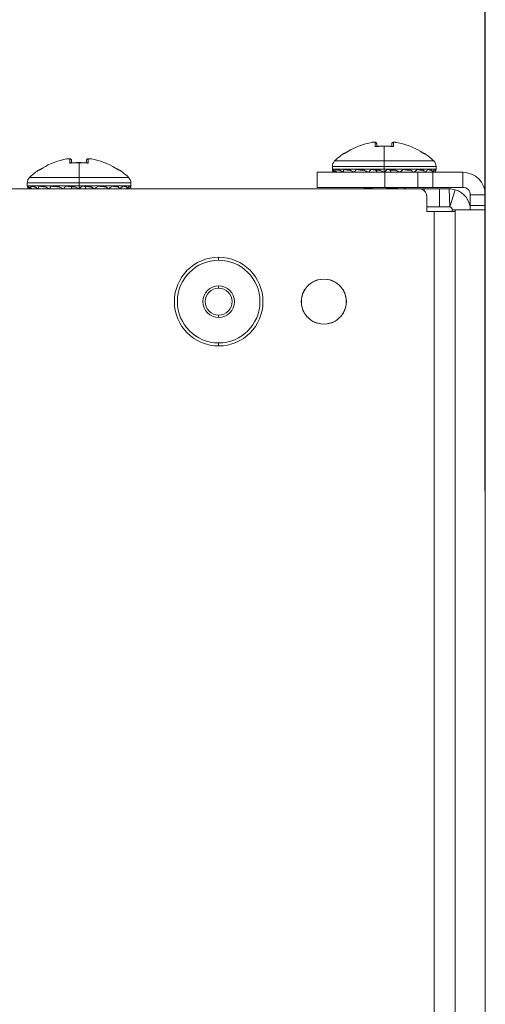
# Model space of a CAD drawing. Header units: millimetres. Extents: x 39 to 1680, y 50 to 804.
# Tile 39 of 68: x 767 to 798, y 443 to 509. Entities that reach past the tile are written whole.
import ezdxf

# ---------------------------------------------------------------- set-up
doc = ezdxf.new("R2010")
doc.units = ezdxf.units.MM
doc.header["$MEASUREMENT"] = 0
doc.layers.get('0').update_dxf_attribs({"lineweight": 25})
doc.styles.get("Standard").update_dxf_attribs({"font": 'isocpeui.ttf'})
doc.dimstyles.new('ISO-25$0', dxfattribs={"dimtxt": 20, "dimasz": 20, "dimexe": 1.25, "dimexo": 0.625, "dimtad": 1, "dimtxsty": 'Standard', "dimcen": 2.5, "dimadec": 0, "dimazin": 0, "dimtfac": 1, "dimtmove": 0, "dimatfit": 3, "dimfxl": 1, "dimarcsym": 0})

# ---------------------------------------------------------------- blocks, each defined once
blk = doc.blocks.new('*D8')
at = {"color": 0, "lineweight": -2, "transparency": 16777216}
for p, q in [((712.157, 477.581), (712.157, 549.935)), ((797.657, 477.581), (797.657, 549.935)), ((732.157, 548.685), (777.657, 548.685))]:
    blk.add_line(p, q, dxfattribs=at)
at = {"color": 0, "transparency": 16777216}
for points in [[(732.157, 552.018), (732.157, 545.351), (712.157, 548.685)], [(777.657, 552.018), (777.657, 545.351), (797.657, 548.685)]]:
    blk.add_solid(points, dxfattribs=at)
at = {"layer": 'Defpoints', "color": 0, "transparency": 16777216}
for p in [(797.657, 548.685), (712.157, 476.956), (797.657, 476.956)]:
    blk.add_point(p, dxfattribs=at)
at = {"color": 0, "transparency": 16777216, "insert": (754.907, 561.31), "char_height": 20, "attachment_point": 5}
blk.add_mtext('85,5', dxfattribs=at)

msp = doc.modelspace()

# ---------------------------------------------------------------- linework, layer by layer
at = {"color": 0, "linetype": 'Continuous', "lineweight": 0, "extrusion": (1, -4.93038e-32, -2.22045e-16)}
for p, q in [((790.314, 500.498), (790.314, 500.777)), ((790.427, 500.515), (790.427, 500.679)), ((790.927, 500.526), (790.927, 499.543)), ((791.427, 500.679), (791.427, 500.515)), ((791.54, 500.777), (791.54, 500.498)), ((791.744, 500.777), (791.744, 500.777)), ((788.497, 500.168), (788.497, 500.169)), ((768.186, 499.068), (768.186, 499.069)), ((770.003, 499.398), (770.003, 499.677)), ((770.116, 499.415), (770.116, 499.579)), ((770.616, 499.426), (770.616, 498.443)), ((771.116, 499.579), (771.116, 499.415)), ((771.229, 499.677), (771.229, 499.398)), ((771.434, 499.677), (771.434, 499.677)), ((790.927, 499.185), (787.477, 499.185)), ((787.477, 499.185), (787.477, 498.989)), ((790.927, 499.543), (787.627, 499.543)), ((794.227, 499.543), (790.927, 499.543)), ((790.927, 499.185), (790.927, 499.543)), ((794.377, 499.185), (790.927, 499.185)), ((790.927, 498.989), (790.927, 499.185)), ((794.377, 499.185), (794.377, 498.989)), ((770.616, 498.443), (767.317, 498.443)), ((773.916, 498.443), (770.616, 498.443)), ((770.616, 498.085), (770.616, 498.443)), ((790.957, 498.789), (786.457, 498.789)), ((786.457, 497.789), (786.457, 498.789)), ((790.927, 498.989), (787.477, 498.989)), ((790.927, 498.789), (790.927, 498.989)), ((794.377, 498.989), (790.927, 498.989)), ((790.957, 498.789), (793.157, 498.789)), ((790.957, 497.789), (790.957, 498.789)), ((793.157, 498.789), (794.157, 498.789)), ((793.157, 498.789), (793.157, 497.789)), ((796.157, 498.789), (794.157, 498.789)), ((794.157, 497.789), (794.157, 498.789)), ((794.353, 498.922), (794.262, 498.967)), ((796.157, 497.789), (796.157, 498.789)), ((770.616, 498.085), (767.166, 498.085)), ((767.166, 498.085), (767.166, 497.889)), ((770.616, 497.889), (767.166, 497.889)), ((774.066, 498.085), (770.616, 498.085)), ((770.616, 497.889), (770.616, 498.085)), ((770.616, 497.689), (770.616, 497.889)), ((774.066, 497.889), (770.616, 497.889)), ((774.042, 497.822), (773.952, 497.867)), ((774.066, 498.085), (774.066, 497.889)), ((786.457, 497.789), (790.957, 497.789)), ((793.157, 497.789), (790.957, 497.789)), ((794.157, 497.789), (793.157, 497.789)), ((794.157, 497.789), (796.157, 497.789)), ((725.957, 497.689), (793.257, 497.689)), ((789.697, 497.689), (789.697, 497.695)), ((793.596, 497.689), (793.258, 497.689)), ((793.596, 497.689), (794.596, 497.689)), ((793.596, 497.689), (793.596, 497.556)), ((793.757, 497.189), (793.757, 496.189)), ((795.257, 497.689), (794.596, 497.689)), ((794.596, 497.689), (794.596, 496.489)), ((795.257, 497.689), (795.3, 496.487)), ((795.657, 497.63), (795.299, 496.486)), ((796.657, 496.589), (796.657, 497.289)), ((797.657, 497.289), (796.657, 497.289)), ((797.657, 496.589), (797.657, 497.289)), ((794.596, 496.489), (793.757, 496.489)), ((795.298, 496.489), (794.596, 496.489)), ((796.657, 496.589), (797.657, 496.589)), ((796.657, 496.289), (796.657, 496.589)), ((797.657, 496.589), (797.657, 496.289)), ((794.257, 496.189), (793.757, 496.189)), ((795.657, 496.189), (794.257, 496.189)), ((794.257, 84.177), (794.257, 496.189)), ((795.457, 496.289), (795.457, 496.189)), ((795.657, 496.289), (795.457, 496.289)), ((795.657, 496.289), (795.657, 95.689)), ((795.657, 496.289), (797.657, 496.289)), ((797.657, 496.289), (797.657, 95.689)), ((779.907, 493.139), (779.907, 492.939)), ((779.907, 491.089), (779.907, 491.239)), ((779.907, 489.289), (779.907, 489.139)), ((779.907, 487.239), (779.907, 487.439))]:
    msp.add_line(p, q, dxfattribs=at)
at = {"color": 0, "linetype": 'Continuous', "lineweight": 0, "extrusion": (-2.22045e-16, 1.09476e-47, -1)}
for centre, radius, start, end in [((-790.927, 496.171), 4.678, 58.70303, 79.93674), ((-790.927, 496.171), 4.678, 58.70303, 79.93674), ((-790.927, 496.171), 4.678, 100.06326, 121.29698), ((-790.927, 496.171), 4.678, 100.06326, 121.29698), ((-790.927, 496.171), 4.717, 45.61578, 54.37733), ((-793.616, 499.924), 0.1, 107.24637, 125.62301), ((-790.927, 496.171), 4.717, 125.62267, 134.38422), ((-770.616, 495.071), 4.678, 58.70303, 79.93674), ((-770.616, 495.071), 4.678, 58.70303, 79.93674), ((-770.616, 495.071), 4.678, 100.06326, 121.29698), ((-770.616, 495.071), 4.678, 100.06326, 121.29698), ((-787.977, 499.185), 0.5, 0, 45.61579), ((-793.877, 499.185), 0.5, 134.38421, 180), ((-767.666, 498.085), 0.5, 0, 45.61579), ((-770.616, 495.071), 4.717, 45.61578, 54.37733), ((-773.306, 498.824), 0.1, 107.24637, 125.62301), ((-770.616, 495.071), 4.717, 125.62267, 134.38422), ((-773.566, 498.085), 0.5, 134.38421, 180), ((-787.677, 498.989), 0.2, 270, 0), ((-794.177, 498.989), 0.2, 180, 270), ((-796.157, 497.289), 1.5, 90, 180), ((-767.366, 497.889), 0.2, 270, 0), ((-773.866, 497.889), 0.2, 180, 270), ((-796.157, 497.289), 0.5, 90, 180), ((-795.257, 496.289), 1.4, 106.60155, 180), ((-795.257, 496.289), 0.2, 101.74121, 180), ((-779.907, 490.189), 2.95, 270, 90), ((-779.907, 490.189), 2.95, 90, 270), ((-779.907, 490.189), 2.75, 90, 270), ((-779.907, 490.189), 1.05, 90, 270), ((-779.907, 490.189), 0.9, 90, 270)]:
    msp.add_arc(centre, radius, start, end, dxfattribs=at)
at = {"color": 0, "linetype": 'Continuous', "lineweight": 0}
for centre, radius, start, end in [((788.237, 499.924), 0.1, 107.24334, 125.62301), ((767.927, 498.824), 0.1, 107.24334, 125.62301), ((793.257, 497.189), 0.5, 360, 90), ((795.257, 496.289), 1.4, 73.39845, 90), ((779.907, 490.189), 2.75, 90, 270), ((779.907, 490.189), 1.05, 90, 270), ((779.907, 490.189), 0.9, 90, 270)]:
    msp.add_arc(centre, radius, start, end, dxfattribs=at)
for centre, major_axis, ratio, start_param, end_param in [((790.127, 500.679), (-0.0175, 0.0985), 0.000004, 0.000002, 0.130262), ((790.327, 500.679), (0.1, 0), 0.984615, 0, 1.701105), ((790.927, 500.433), (0, 0.1), 0, -0.394834, -0.000034), ((789.604, 500.453), (1.425, 0.447), 0.000134, -3.141526, -2.839193), ((788.301, 499.944), (-0.03, 0.0954), 0.953844, 0.012565, 0.317583), ((788.548, 500.083), (-0.0515, 0.0847), 0, -0.000007, 0.000377), ((792.274, 500.445), (1.401, -0.439), 0.000136, -0.305062, -0.000058), ((768.238, 498.983), (-0.0515, 0.0847), 0, 0.000073, 0.000457), ((769.816, 499.579), (-0.0175, 0.0985), 0.000004, 0.000003, 0.130262), ((770.016, 499.579), (0.1, 0), 0.984615, 0, 1.701105), ((770.616, 499.333), (0, 0.1), 0, -0.394834, -0.000034), ((769.294, 499.353), (1.425, 0.447), 0.000134, -3.141526, -2.839193), ((767.99, 498.844), (-0.03, 0.0954), 0.953844, 0.012565, 0.317583), ((771.963, 499.345), (1.401, -0.439), 0.000136, -0.305062, -0.000058), ((788.471, 499.331), (0.991, 0.356), 0.21378, -3.102156, -2.763229), ((789.45, 499.331), (-1.595, -0.15), 0.242082, 0.702907, 1.041801), ((791.031, 499.355), (-1.916, -0.025), 0.228048, 1.030427, 1.359556), ((791.816, 499.355), (-1.829, 0.044), 0.238192, 1.188401, 1.517488), ((792.51, 499.331), (-1.562, 0.124), 0.252878, 1.376354, 1.715348), ((793.071, 499.332), (1.261, -0.226), 0.275458, -1.490779, -1.15217), ((793.423, 499.331), (0.958, -0.352), 0.227542, -1.052888, -0.713927), ((768.161, 498.231), (0.991, 0.356), 0.21378, -3.102156, -2.763229), ((769.14, 498.231), (-1.595, -0.15), 0.242082, 0.702907, 1.041801), ((770.72, 498.255), (-1.916, -0.025), 0.228048, 1.030427, 1.359556), ((771.505, 498.255), (-1.829, 0.044), 0.238192, 1.188401, 1.517488), ((772.2, 498.231), (-1.562, 0.124), 0.252878, 1.376354, 1.715348), ((772.761, 498.232), (1.261, -0.226), 0.275458, -1.490779, -1.15217), ((773.113, 498.231), (0.958, -0.352), 0.227542, -1.052888, -0.713927)]:
    msp.add_ellipse(centre, major_axis=major_axis, ratio=ratio, start_param=start_param, end_param=end_param, dxfattribs=at)
at = {"color": 0, "linetype": 'Continuous', "lineweight": 0, "extrusion": (-2.22045e-16, -7.52316e-36, -1)}
for centre in [(791.527, 500.679), (771.216, 499.579)]:
    msp.add_ellipse(centre, major_axis=(-0.1, 0), ratio=0.984616, start_param=-0.000019, end_param=1.701045, dxfattribs=at)
at = {"color": 0, "linetype": 'Continuous', "lineweight": 0, "extrusion": (-2.22045e-16, 3.69779e-32, -1)}
msp.add_ellipse((793.305, 500.083), major_axis=(0.0519, 0.0854), ratio=0.000014, start_param=-0.000002, end_param=0.130291, dxfattribs=at)
at = {"color": 0, "linetype": 'Continuous', "lineweight": 0, "extrusion": (-2.22045e-16, 1.2326e-32, -1)}
msp.add_ellipse((793.553, 499.944), major_axis=(0.03, 0.0954), ratio=0.953834, start_param=0.01252, end_param=0.317547, dxfattribs=at)
at = {"color": 0, "linetype": 'Continuous', "lineweight": 0, "extrusion": (-2.22045e-16, 6.16298e-32, -1)}
msp.add_ellipse((772.995, 498.983), major_axis=(0.0519, 0.0854), ratio=0.000014, start_param=-0.000002, end_param=0.130291, dxfattribs=at)
at = {"color": 0, "linetype": 'Continuous', "lineweight": 0, "extrusion": (-2.22045e-16, -2.46519e-32, -1)}
msp.add_ellipse((773.242, 498.844), major_axis=(0.03, 0.0954), ratio=0.953834, start_param=0.01252, end_param=0.317547, dxfattribs=at)
at = {"color": 0, "linetype": 'Continuous', "lineweight": 0}
for points, knots in [([(790.109, 500.777), (790.135, 500.782), (790.161, 500.786), (790.209, 500.791), (790.232, 500.793), (790.275, 500.794), (790.294, 500.794), (790.326, 500.789), (790.338, 500.787), (790.362, 500.778), (790.373, 500.773), (790.393, 500.758), (790.403, 500.748), (790.416, 500.726), (790.421, 500.715), (790.426, 500.696), (790.427, 500.689), (790.427, 500.682)], [0, 0, 0, 0, 0.0776382, 0.0776382, 0.1534331, 0.1534331, 0.2340703, 0.2340703, 0.2887846, 0.2887846, 0.3320509, 0.3320509, 0.3754762, 0.3754762, 0.4132633, 0.4132633, 0.4355552, 0.4355552, 0.4355552, 0.4355552]), ([(790.109, 500.777), (790.121, 500.779), (790.133, 500.781), (790.144, 500.782), (790.148, 500.783), (790.152, 500.783), (790.155, 500.784), (790.168, 500.786), (790.18, 500.787), (790.192, 500.788), (790.194, 500.788), (790.196, 500.789), (790.198, 500.789), (790.212, 500.79), (790.225, 500.791), (790.237, 500.791), (790.249, 500.792), (790.26, 500.792), (790.269, 500.791), (790.279, 500.791), (790.287, 500.79), (790.293, 500.789), (790.294, 500.789), (790.295, 500.788), (790.296, 500.788), (790.301, 500.787), (790.306, 500.786), (790.309, 500.784), (790.309, 500.783), (790.31, 500.783), (790.311, 500.782), (790.313, 500.781), (790.314, 500.779), (790.314, 500.777)], [0, 0, 0, 0, 0.107964, 0.107964, 0.107964, 0.142857, 0.142857, 0.142857, 0.264199, 0.264199, 0.264199, 0.285714, 0.285714, 0.285714, 0.428571, 0.428571, 0.428571, 0.571429, 0.571429, 0.571429, 0.714286, 0.714286, 0.714286, 0.731681, 0.731681, 0.731681, 0.857143, 0.857143, 0.857143, 0.887864, 0.887864, 0.887864, 1, 1, 1, 1]), ([(790.927, 500.526), (790.883, 500.526), (790.838, 500.525), (790.791, 500.524), (790.744, 500.523), (790.695, 500.522), (790.644, 500.52), (790.593, 500.518), (790.541, 500.515), (790.486, 500.511), (790.431, 500.508), (790.373, 500.503), (790.314, 500.498)], [0, 0, 0, 0, 0.25, 0.25, 0.25, 0.5, 0.5, 0.5, 0.75, 0.75, 0.75, 0.9999999, 0.9999999, 0.9999999, 0.9999999]), ([(790.352, 500.509), (790.349, 500.509), (790.346, 500.508), (790.334, 500.506), (790.324, 500.503), (790.314, 500.498), (790.314, 500.498), (790.314, 500.498)], [-0.005095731, -0.005095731, -0.005095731, -0.005095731, -0.003870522, -0.003870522, 0, 0, 0.000094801, 0.000094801, 0.000094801, 0.000094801]), ([(791.54, 500.498), (791.49, 500.502), (791.442, 500.506), (791.396, 500.509), (791.35, 500.513), (791.306, 500.515), (791.263, 500.517), (791.221, 500.519), (791.18, 500.521), (791.141, 500.522), (791.102, 500.524), (791.065, 500.524), (791.029, 500.525), (790.993, 500.525), (790.959, 500.526), (790.927, 500.526)], [0.0000001, 0.0000001, 0.0000001, 0.0000001, 0.2, 0.2, 0.2, 0.4, 0.4, 0.4, 0.6, 0.6, 0.6, 0.8, 0.8, 0.8, 1, 1, 1, 1]), ([(791.427, 500.682), (791.427, 500.693), (791.429, 500.704), (791.437, 500.726), (791.443, 500.736), (791.457, 500.754), (791.466, 500.762), (791.484, 500.774), (791.494, 500.779), (791.513, 500.786), (791.524, 500.789), (791.553, 500.793), (791.572, 500.794), (791.609, 500.793), (791.625, 500.792), (791.668, 500.789), (791.696, 500.785), (791.731, 500.78), (791.737, 500.779), (791.744, 500.777)], [0.0033762, 0.0033762, 0.0033762, 0.0033762, 0.0381058, 0.0381058, 0.0752468, 0.0752468, 0.1127537, 0.1127537, 0.1508976, 0.1508976, 0.1950953, 0.1950953, 0.2772318, 0.2772318, 0.3329925, 0.3329925, 0.4181405, 0.4181405, 0.4389653, 0.4389653, 0.4389653, 0.4389653]), ([(791.501, 500.509), (791.504, 500.509), (791.507, 500.508), (791.52, 500.506), (791.53, 500.503), (791.539, 500.498), (791.54, 500.498), (791.54, 500.498)], [0.010740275, 0.010740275, 0.010740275, 0.010740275, 0.011973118, 0.011973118, 0.015864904, 0.015864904, 0.015961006, 0.015961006, 0.015961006, 0.015961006]), ([(791.54, 500.777), (791.54, 500.779), (791.541, 500.781), (791.543, 500.782), (791.543, 500.783), (791.544, 500.783), (791.545, 500.784), (791.548, 500.786), (791.552, 500.787), (791.557, 500.788), (791.558, 500.788), (791.559, 500.789), (791.56, 500.789), (791.567, 500.79), (791.575, 500.791), (791.584, 500.791), (791.594, 500.792), (791.605, 500.792), (791.617, 500.791), (791.629, 500.791), (791.641, 500.79), (791.655, 500.789), (791.657, 500.789), (791.659, 500.788), (791.66, 500.788), (791.672, 500.787), (791.685, 500.786), (791.698, 500.784), (791.701, 500.783), (791.705, 500.783), (791.708, 500.782), (791.72, 500.781), (791.732, 500.779), (791.744, 500.777)], [0, 0, 0, 0, 0.107964, 0.107964, 0.107964, 0.142857, 0.142857, 0.142857, 0.264199, 0.264199, 0.264199, 0.285714, 0.285714, 0.285714, 0.428571, 0.428571, 0.428571, 0.571429, 0.571429, 0.571429, 0.714286, 0.714286, 0.714286, 0.731681, 0.731681, 0.731681, 0.857143, 0.857143, 0.857143, 0.887864, 0.887864, 0.887864, 1, 1, 1, 1]), ([(788.208, 500.02), (788.208, 500.02), (788.208, 500.02), (788.208, 500.02), (788.208, 500.02), (788.209, 500.02), (788.21, 500.021), (788.218, 500.023), (788.229, 500.027), (788.253, 500.034), (788.261, 500.037), (788.27, 500.039)], [0.0108369, 0.0108369, 0.0108369, 0.0108369, 0.016784, 0.016784, 0.0419144, 0.0419144, 0.1173275, 0.1173275, 0.3441888, 0.3441888, 0.4387778, 0.4387778, 0.4387778, 0.4387778]), ([(788.208, 500.02), (788.208, 500.02), (788.208, 500.02), (788.208, 500.02), (788.208, 500.02), (788.208, 500.02), (788.209, 500.02), (788.213, 500.022), (788.22, 500.024), (788.24, 500.03), (788.253, 500.034), (788.27, 500.039)], [0.0108382, 0.0108382, 0.0108382, 0.0108382, 0.0138203, 0.0138203, 0.0329572, 0.0329572, 0.0903773, 0.0903773, 0.262909, 0.262909, 0.43897, 0.43897, 0.43897, 0.43897]), ([(788.244, 500.026), (788.247, 500.027), (788.257, 500.031), (788.279, 500.042), (788.309, 500.058), (788.346, 500.078), (788.389, 500.103), (788.439, 500.133), (788.477, 500.156), (788.497, 500.168)], [0.0000038, 0.0000038, 0.0000038, 0.0000038, 0.1428571, 0.2857143, 0.4285714, 0.5714286, 0.7142857, 0.8571429, 1, 1, 1, 1]), ([(788.269, 500.039), (788.269, 500.039), (788.269, 500.039), (788.269, 500.039), (788.27, 500.039), (788.272, 500.04), (788.274, 500.041), (788.28, 500.044), (788.285, 500.047), (788.298, 500.053), (788.307, 500.058), (788.33, 500.071), (788.346, 500.08), (788.383, 500.101), (788.407, 500.115), (788.452, 500.142), (788.474, 500.155), (788.497, 500.169)], [0.0111255, 0.0111255, 0.0111255, 0.0111255, 0.0114918, 0.0114918, 0.0246222, 0.0246222, 0.0440374, 0.0440374, 0.0735287, 0.0735287, 0.1157533, 0.1157533, 0.1778263, 0.1778263, 0.2611448, 0.2611448, 0.3393053, 0.3393053, 0.3393053, 0.3393053]), ([(793.357, 500.169), (793.392, 500.147), (793.427, 500.126), (793.476, 500.098), (793.491, 500.089), (793.518, 500.074), (793.53, 500.067), (793.549, 500.056), (793.558, 500.052), (793.57, 500.046), (793.575, 500.044), (793.58, 500.041), (793.582, 500.04), (793.584, 500.04), (793.584, 500.039), (793.584, 500.039)], [0.0000015, 0.0000015, 0.0000015, 0.0000015, 0.1222121, 0.1222121, 0.1797181, 0.1797181, 0.2287047, 0.2287047, 0.2682304, 0.2682304, 0.2982993, 0.2982993, 0.3177345, 0.3177345, 0.3215831, 0.3215831, 0.3215831, 0.3215831]), ([(793.357, 500.169), (793.392, 500.147), (793.427, 500.126), (793.476, 500.098), (793.491, 500.089), (793.518, 500.074), (793.53, 500.067), (793.549, 500.056), (793.558, 500.052), (793.57, 500.046), (793.575, 500.044), (793.58, 500.041), (793.582, 500.04), (793.584, 500.039), (793.584, 500.039), (793.584, 500.039)], [0, 0, 0, 0, 0.1222087, 0.1222087, 0.1797147, 0.1797147, 0.2287016, 0.2287016, 0.2682287, 0.2682287, 0.2982993, 0.2982993, 0.3177351, 0.3177351, 0.3279552, 0.3279552, 0.3279552, 0.3279552]), ([(793.357, 500.168), (793.377, 500.156), (793.414, 500.133), (793.465, 500.103), (793.508, 500.078), (793.545, 500.058), (793.574, 500.042), (793.597, 500.031), (793.606, 500.027), (793.61, 500.026)], [0.0000001, 0.0000001, 0.0000001, 0.0000001, 0.1428571, 0.2857143, 0.4285714, 0.5714286, 0.7142857, 0.8571429, 1, 1, 1, 1]), ([(793.584, 500.039), (793.605, 500.033), (793.621, 500.028), (793.637, 500.023), (793.641, 500.022), (793.645, 500.02), (793.646, 500.02), (793.646, 500.02), (793.646, 500.02), (793.646, 500.02)], [0.0037289, 0.0037289, 0.0037289, 0.0037289, 0.2288061, 0.2288061, 0.3433052, 0.3433052, 0.4291505, 0.4291505, 0.4318025, 0.4318025, 0.4318025, 0.4318025]), ([(793.584, 500.039), (793.605, 500.033), (793.621, 500.028), (793.637, 500.023), (793.641, 500.022), (793.645, 500.02), (793.646, 500.02), (793.646, 500.02), (793.646, 500.02), (793.646, 500.02)], [0.0037229, 0.0037229, 0.0037229, 0.0037229, 0.2289671, 0.2289671, 0.3434467, 0.3434467, 0.4292774, 0.4292774, 0.4316435, 0.4316435, 0.4316435, 0.4316435]), ([(767.933, 498.926), (767.937, 498.927), (767.947, 498.931), (767.969, 498.942), (767.999, 498.958), (768.035, 498.978), (768.079, 499.003), (768.129, 499.033), (768.167, 499.056), (768.186, 499.068)], [0.0000038, 0.0000038, 0.0000038, 0.0000038, 0.1428571, 0.2857143, 0.4285714, 0.5714286, 0.7142857, 0.8571429, 1, 1, 1, 1]), ([(767.959, 498.939), (767.959, 498.939), (767.959, 498.939), (767.959, 498.939), (767.959, 498.939), (767.962, 498.94), (767.964, 498.941), (767.97, 498.944), (767.975, 498.947), (767.988, 498.953), (767.996, 498.958), (768.02, 498.971), (768.035, 498.98), (768.073, 499.001), (768.096, 499.015), (768.141, 499.042), (768.164, 499.055), (768.186, 499.069)], [0.0111255, 0.0111255, 0.0111255, 0.0111255, 0.0114918, 0.0114918, 0.0246222, 0.0246222, 0.0440374, 0.0440374, 0.0735287, 0.0735287, 0.1157533, 0.1157533, 0.1778263, 0.1778263, 0.2611448, 0.2611448, 0.3393053, 0.3393053, 0.3393053, 0.3393053]), ([(769.799, 499.677), (769.824, 499.682), (769.85, 499.686), (769.898, 499.691), (769.921, 499.693), (769.964, 499.694), (769.984, 499.694), (770.015, 499.689), (770.028, 499.687), (770.051, 499.678), (770.062, 499.673), (770.083, 499.658), (770.092, 499.648), (770.106, 499.626), (770.111, 499.615), (770.115, 499.596), (770.116, 499.589), (770.116, 499.582)], [0, 0, 0, 0, 0.0776382, 0.0776382, 0.1534331, 0.1534331, 0.2340703, 0.2340703, 0.2887846, 0.2887846, 0.3320509, 0.3320509, 0.3754762, 0.3754762, 0.4132633, 0.4132633, 0.4355552, 0.4355552, 0.4355552, 0.4355552]), ([(769.799, 499.677), (769.811, 499.679), (769.823, 499.681), (769.834, 499.682), (769.838, 499.683), (769.841, 499.683), (769.845, 499.684), (769.857, 499.686), (769.87, 499.687), (769.882, 499.688), (769.884, 499.688), (769.886, 499.689), (769.888, 499.689), (769.902, 499.69), (769.914, 499.691), (769.926, 499.691), (769.938, 499.692), (769.949, 499.692), (769.959, 499.691), (769.968, 499.691), (769.976, 499.69), (769.983, 499.689), (769.984, 499.689), (769.985, 499.688), (769.985, 499.688), (769.991, 499.687), (769.995, 499.686), (769.998, 499.684), (769.999, 499.683), (769.999, 499.683), (770, 499.682), (770.002, 499.681), (770.003, 499.679), (770.003, 499.677)], [0, 0, 0, 0, 0.107964, 0.107964, 0.107964, 0.142857, 0.142857, 0.142857, 0.264199, 0.264199, 0.264199, 0.285714, 0.285714, 0.285714, 0.428571, 0.428571, 0.428571, 0.571429, 0.571429, 0.571429, 0.714286, 0.714286, 0.714286, 0.731681, 0.731681, 0.731681, 0.857143, 0.857143, 0.857143, 0.887864, 0.887864, 0.887864, 1, 1, 1, 1]), ([(770.616, 499.426), (770.573, 499.426), (770.527, 499.425), (770.48, 499.424), (770.433, 499.423), (770.385, 499.422), (770.334, 499.42), (770.283, 499.418), (770.23, 499.415), (770.175, 499.411), (770.12, 499.408), (770.063, 499.403), (770.003, 499.398)], [0, 0, 0, 0, 0.25, 0.25, 0.25, 0.5, 0.5, 0.5, 0.75, 0.75, 0.75, 0.9999999, 0.9999999, 0.9999999, 0.9999999]), ([(770.042, 499.409), (770.039, 499.409), (770.036, 499.408), (770.023, 499.406), (770.013, 499.403), (770.004, 499.398), (770.004, 499.398), (770.003, 499.398)], [-0.005095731, -0.005095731, -0.005095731, -0.005095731, -0.003870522, -0.003870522, 0, 0, 0.000094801, 0.000094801, 0.000094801, 0.000094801]), ([(771.229, 499.398), (771.179, 499.402), (771.132, 499.406), (771.086, 499.409), (771.04, 499.413), (770.995, 499.415), (770.953, 499.417), (770.91, 499.419), (770.87, 499.421), (770.831, 499.422), (770.792, 499.424), (770.754, 499.424), (770.719, 499.425), (770.683, 499.425), (770.649, 499.426), (770.616, 499.426)], [0.0000001, 0.0000001, 0.0000001, 0.0000001, 0.2, 0.2, 0.2, 0.4, 0.4, 0.4, 0.6, 0.6, 0.6, 0.8, 0.8, 0.8, 1, 1, 1, 1]), ([(771.116, 499.582), (771.117, 499.593), (771.119, 499.604), (771.126, 499.626), (771.132, 499.636), (771.147, 499.654), (771.155, 499.662), (771.174, 499.674), (771.183, 499.679), (771.203, 499.686), (771.213, 499.689), (771.242, 499.693), (771.262, 499.694), (771.299, 499.693), (771.315, 499.692), (771.357, 499.689), (771.385, 499.685), (771.42, 499.68), (771.427, 499.679), (771.434, 499.677)], [0.0033762, 0.0033762, 0.0033762, 0.0033762, 0.0381058, 0.0381058, 0.0752468, 0.0752468, 0.1127537, 0.1127537, 0.1508976, 0.1508976, 0.1950953, 0.1950953, 0.2772318, 0.2772318, 0.3329925, 0.3329925, 0.4181405, 0.4181405, 0.4389653, 0.4389653, 0.4389653, 0.4389653]), ([(771.191, 499.409), (771.194, 499.409), (771.197, 499.408), (771.209, 499.406), (771.219, 499.403), (771.229, 499.398), (771.229, 499.398), (771.229, 499.398)], [0.010740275, 0.010740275, 0.010740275, 0.010740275, 0.011973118, 0.011973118, 0.015864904, 0.015864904, 0.015961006, 0.015961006, 0.015961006, 0.015961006]), ([(771.229, 499.677), (771.229, 499.679), (771.23, 499.681), (771.232, 499.682), (771.233, 499.683), (771.234, 499.683), (771.235, 499.684), (771.237, 499.686), (771.242, 499.687), (771.247, 499.688), (771.248, 499.688), (771.249, 499.689), (771.25, 499.689), (771.256, 499.69), (771.264, 499.691), (771.274, 499.691), (771.283, 499.692), (771.294, 499.692), (771.306, 499.691), (771.318, 499.691), (771.331, 499.69), (771.345, 499.689), (771.346, 499.689), (771.348, 499.688), (771.35, 499.688), (771.362, 499.687), (771.375, 499.686), (771.388, 499.684), (771.391, 499.683), (771.394, 499.683), (771.397, 499.682), (771.409, 499.681), (771.421, 499.679), (771.434, 499.677)], [0, 0, 0, 0, 0.107964, 0.107964, 0.107964, 0.142857, 0.142857, 0.142857, 0.264199, 0.264199, 0.264199, 0.285714, 0.285714, 0.285714, 0.428571, 0.428571, 0.428571, 0.571429, 0.571429, 0.571429, 0.714286, 0.714286, 0.714286, 0.731681, 0.731681, 0.731681, 0.857143, 0.857143, 0.857143, 0.887864, 0.887864, 0.887864, 1, 1, 1, 1]), ([(773.046, 499.068), (773.066, 499.056), (773.104, 499.033), (773.154, 499.003), (773.197, 498.978), (773.234, 498.958), (773.264, 498.942), (773.286, 498.931), (773.296, 498.927), (773.299, 498.926)], [0.0000001, 0.0000001, 0.0000001, 0.0000001, 0.1428571, 0.2857143, 0.4285714, 0.5714286, 0.7142857, 0.8571429, 1, 1, 1, 1]), ([(773.047, 499.069), (773.081, 499.047), (773.117, 499.026), (773.166, 498.998), (773.181, 498.989), (773.208, 498.974), (773.22, 498.967), (773.239, 498.956), (773.247, 498.952), (773.259, 498.946), (773.264, 498.944), (773.27, 498.941), (773.272, 498.94), (773.273, 498.94), (773.273, 498.939), (773.273, 498.939)], [0.0000015, 0.0000015, 0.0000015, 0.0000015, 0.1222121, 0.1222121, 0.1797181, 0.1797181, 0.2287047, 0.2287047, 0.2682304, 0.2682304, 0.2982993, 0.2982993, 0.3177345, 0.3177345, 0.3215831, 0.3215831, 0.3215831, 0.3215831]), ([(773.047, 499.069), (773.081, 499.047), (773.117, 499.026), (773.166, 498.998), (773.181, 498.989), (773.208, 498.974), (773.22, 498.967), (773.239, 498.956), (773.247, 498.952), (773.259, 498.946), (773.264, 498.944), (773.27, 498.941), (773.272, 498.94), (773.273, 498.939), (773.274, 498.939), (773.274, 498.939)], [0, 0, 0, 0, 0.1222087, 0.1222087, 0.1797147, 0.1797147, 0.2287016, 0.2287016, 0.2682287, 0.2682287, 0.2982993, 0.2982993, 0.3177351, 0.3177351, 0.3279552, 0.3279552, 0.3279552, 0.3279552]), ([(767.897, 498.92), (767.897, 498.92), (767.897, 498.92), (767.897, 498.92), (767.897, 498.92), (767.898, 498.92), (767.9, 498.921), (767.907, 498.923), (767.918, 498.927), (767.942, 498.934), (767.95, 498.937), (767.959, 498.939)], [0.0108369, 0.0108369, 0.0108369, 0.0108369, 0.016784, 0.016784, 0.0419144, 0.0419144, 0.1173275, 0.1173275, 0.3441888, 0.3441888, 0.4387778, 0.4387778, 0.4387778, 0.4387778]), ([(767.897, 498.92), (767.897, 498.92), (767.897, 498.92), (767.897, 498.92), (767.897, 498.92), (767.898, 498.92), (767.899, 498.92), (767.903, 498.922), (767.909, 498.924), (767.929, 498.93), (767.943, 498.934), (767.959, 498.939)], [0.0108382, 0.0108382, 0.0108382, 0.0108382, 0.0138203, 0.0138203, 0.0329572, 0.0329572, 0.0903773, 0.0903773, 0.262909, 0.262909, 0.43897, 0.43897, 0.43897, 0.43897]), ([(773.273, 498.939), (773.295, 498.933), (773.311, 498.928), (773.326, 498.923), (773.33, 498.922), (773.334, 498.92), (773.335, 498.92), (773.335, 498.92), (773.335, 498.92), (773.335, 498.92)], [0.0037289, 0.0037289, 0.0037289, 0.0037289, 0.2288061, 0.2288061, 0.3433052, 0.3433052, 0.4291505, 0.4291505, 0.4318025, 0.4318025, 0.4318025, 0.4318025]), ([(773.273, 498.939), (773.295, 498.933), (773.311, 498.928), (773.326, 498.923), (773.33, 498.922), (773.334, 498.92), (773.335, 498.92), (773.335, 498.92), (773.335, 498.92), (773.335, 498.92)], [0.0037229, 0.0037229, 0.0037229, 0.0037229, 0.2289671, 0.2289671, 0.3434467, 0.3434467, 0.4292774, 0.4292774, 0.4316435, 0.4316435, 0.4316435, 0.4316435]), ([(787.677, 498.789), (787.655, 498.789), (787.63, 498.793), (787.586, 498.808), (787.562, 498.823), (787.526, 498.856), (787.508, 498.88), (787.49, 498.922), (787.485, 498.945), (787.484, 498.967)], [0.1119798, 0.1119798, 0.1119798, 0.1119798, 0.11854619, 0.11854619, 0.12663022, 0.12663022, 0.13679018, 0.13679018, 0.14594862, 0.14594862, 0.14594862, 0.14594862]), ([(787.578, 498.922), (787.587, 498.912), (787.596, 498.902), (787.628, 498.872), (787.66, 498.847), (787.718, 498.817), (787.747, 498.804), (787.787, 498.794), (787.799, 498.792), (787.817, 498.789), (787.828, 498.789), (787.836, 498.789)], [0.01497891, 0.01497891, 0.01497891, 0.01497891, 0.02176025, 0.02176025, 0.0370759, 0.0370759, 0.04657579, 0.04657579, 0.04963752, 0.04963752, 0.05224735, 0.05224735, 0.05224735, 0.05224735]), ([(787.836, 498.789), (787.815, 498.789), (787.792, 498.793), (787.757, 498.808), (787.739, 498.823), (787.715, 498.856), (787.707, 498.88), (787.704, 498.922), (787.707, 498.945), (787.713, 498.967)], [0.1119798, 0.1119798, 0.1119798, 0.1119798, 0.11854619, 0.11854619, 0.12663022, 0.12663022, 0.13679018, 0.13679018, 0.14594862, 0.14594862, 0.14594862, 0.14594862]), ([(787.983, 498.922), (787.998, 498.912), (788.013, 498.902), (788.061, 498.872), (788.106, 498.847), (788.177, 498.817), (788.211, 498.804), (788.252, 498.794), (788.264, 498.792), (788.281, 498.789), (788.29, 498.789), (788.298, 498.789)], [0.01497891, 0.01497891, 0.01497891, 0.01497891, 0.02176025, 0.02176025, 0.0370759, 0.0370759, 0.04657579, 0.04657579, 0.04963752, 0.04963752, 0.05224735, 0.05224735, 0.05224735, 0.05224735]), ([(788.298, 498.789), (788.28, 498.789), (788.262, 498.793), (788.237, 498.808), (788.227, 498.823), (788.219, 498.856), (788.221, 498.88), (788.233, 498.922), (788.244, 498.945), (788.257, 498.967)], [0.1119798, 0.1119798, 0.1119798, 0.1119798, 0.11854619, 0.11854619, 0.12663022, 0.12663022, 0.13679018, 0.13679018, 0.14594862, 0.14594862, 0.14594862, 0.14594862]), ([(788.676, 498.922), (788.696, 498.912), (788.715, 498.902), (788.775, 498.872), (788.828, 498.847), (788.905, 498.817), (788.941, 498.804), (788.979, 498.794), (788.989, 498.792), (789.004, 498.789), (789.011, 498.789), (789.017, 498.789)], [0.01497891, 0.01497891, 0.01497891, 0.01497891, 0.02176025, 0.02176025, 0.0370759, 0.0370759, 0.04657579, 0.04657579, 0.04963752, 0.04963752, 0.05224735, 0.05224735, 0.05224735, 0.05224735]), ([(789.017, 498.789), (789.004, 498.789), (788.993, 498.793), (788.981, 498.808), (788.98, 498.823), (788.987, 498.856), (788.999, 498.88), (789.025, 498.922), (789.043, 498.945), (789.062, 498.967)], [0.1119798, 0.1119798, 0.1119798, 0.1119798, 0.11854619, 0.11854619, 0.12663022, 0.12663022, 0.13679018, 0.13679018, 0.14594862, 0.14594862, 0.14594862, 0.14594862]), ([(789.59, 498.922), (789.612, 498.912), (789.633, 498.902), (789.7, 498.872), (789.756, 498.847), (789.831, 498.817), (789.865, 498.804), (789.896, 498.794), (789.904, 498.792), (789.915, 498.789), (789.92, 498.789), (789.923, 498.789)], [0.01497891, 0.01497891, 0.01497891, 0.01497891, 0.02176025, 0.02176025, 0.0370759, 0.0370759, 0.04657579, 0.04657579, 0.04963752, 0.04963752, 0.05224735, 0.05224735, 0.05224735, 0.05224735]), ([(789.923, 498.789), (789.916, 498.789), (789.913, 498.793), (789.915, 498.808), (789.923, 498.823), (789.946, 498.856), (789.967, 498.88), (790.004, 498.922), (790.027, 498.945), (790.05, 498.967)], [0.1119798, 0.1119798, 0.1119798, 0.1119798, 0.11854619, 0.11854619, 0.12663022, 0.12663022, 0.13679018, 0.13679018, 0.14594862, 0.14594862, 0.14594862, 0.14594862]), ([(790.635, 498.922), (790.657, 498.912), (790.678, 498.902), (790.744, 498.872), (790.798, 498.847), (790.865, 498.817), (790.893, 498.804), (790.915, 498.794), (790.92, 498.792), (790.925, 498.789), (790.927, 498.789), (790.927, 498.789)], [0.01497891, 0.01497891, 0.01497891, 0.01497891, 0.02176025, 0.02176025, 0.0370759, 0.0370759, 0.04657579, 0.04657579, 0.04963752, 0.04963752, 0.05224734, 0.05224734, 0.05224734, 0.05224734]), ([(790.927, 498.789), (790.927, 498.789), (790.932, 498.793), (790.949, 498.808), (790.965, 498.823), (791.001, 498.856), (791.028, 498.88), (791.074, 498.922), (791.099, 498.945), (791.123, 498.967)], [0.11197981, 0.11197981, 0.11197981, 0.11197981, 0.11854619, 0.11854619, 0.12663022, 0.12663022, 0.13679018, 0.13679018, 0.14594862, 0.14594862, 0.14594862, 0.14594862]), ([(791.32, 498.946), (791.321, 498.944), (791.322, 498.941), (791.346, 498.889), (791.368, 498.839), (791.39, 498.789)], [0.08130964, 0.08130964, 0.08130964, 0.08130964, 0.08593073, 0.08593073, 0.17396854, 0.17396854, 0.17396854, 0.17396854]), ([(791.708, 498.922), (791.728, 498.912), (791.748, 498.902), (791.807, 498.872), (791.853, 498.847), (791.904, 498.817), (791.924, 498.804), (791.934, 498.794), (791.936, 498.792), (791.935, 498.789), (791.934, 498.789), (791.931, 498.789)], [0.01497891, 0.01497891, 0.01497891, 0.01497891, 0.02176025, 0.02176025, 0.0370759, 0.0370759, 0.04657579, 0.04657579, 0.04963752, 0.04963752, 0.05224735, 0.05224735, 0.05224735, 0.05224735]), ([(791.931, 498.789), (791.938, 498.789), (791.951, 498.793), (791.98, 498.808), (792.003, 498.823), (792.048, 498.856), (792.079, 498.88), (792.128, 498.922), (792.154, 498.945), (792.178, 498.967)], [0.1119798, 0.1119798, 0.1119798, 0.1119798, 0.11854619, 0.11854619, 0.12663022, 0.12663022, 0.13679018, 0.13679018, 0.14594862, 0.14594862, 0.14594862, 0.14594862]), ([(792.704, 498.922), (792.721, 498.912), (792.737, 498.902), (792.783, 498.872), (792.817, 498.847), (792.848, 498.817), (792.858, 498.804), (792.855, 498.794), (792.853, 498.792), (792.847, 498.789), (792.842, 498.789), (792.837, 498.789)], [0.01497891, 0.01497891, 0.01497891, 0.01497891, 0.02176025, 0.02176025, 0.0370759, 0.0370759, 0.04657579, 0.04657579, 0.04963752, 0.04963752, 0.05224734, 0.05224734, 0.05224734, 0.05224734]), ([(792.837, 498.789), (792.85, 498.789), (792.869, 498.793), (792.908, 498.808), (792.935, 498.823), (792.986, 498.856), (793.018, 498.88), (793.066, 498.922), (793.089, 498.945), (793.11, 498.967)], [0.1119798, 0.1119798, 0.1119798, 0.1119798, 0.11854619, 0.11854619, 0.12663022, 0.12663022, 0.13679018, 0.13679018, 0.14594862, 0.14594862, 0.14594862, 0.14594862]), ([(793.527, 498.922), (793.538, 498.912), (793.549, 498.902), (793.578, 498.872), (793.596, 498.847), (793.604, 498.817), (793.602, 498.804), (793.588, 498.794), (793.582, 498.792), (793.571, 498.789), (793.563, 498.789), (793.556, 498.789)], [0.01497891, 0.01497891, 0.01497891, 0.01497891, 0.02176025, 0.02176025, 0.0370759, 0.0370759, 0.04657579, 0.04657579, 0.04963752, 0.04963752, 0.05224735, 0.05224735, 0.05224735, 0.05224735]), ([(793.556, 498.789), (793.574, 498.789), (793.597, 498.793), (793.642, 498.808), (793.671, 498.823), (793.722, 498.856), (793.752, 498.88), (793.793, 498.922), (793.813, 498.945), (793.828, 498.967)], [0.1119798, 0.1119798, 0.1119798, 0.1119798, 0.11854619, 0.11854619, 0.12663022, 0.12663022, 0.13679018, 0.13679018, 0.14594862, 0.14594862, 0.14594862, 0.14594862]), ([(794.018, 498.789), (794.039, 498.789), (794.064, 498.793), (794.111, 498.808), (794.138, 498.823), (794.184, 498.856), (794.209, 498.88), (794.241, 498.922), (794.253, 498.945), (794.262, 498.967)], [0.1119798, 0.1119798, 0.1119798, 0.1119798, 0.11854619, 0.11854619, 0.12663022, 0.12663022, 0.13679018, 0.13679018, 0.14594862, 0.14594862, 0.14594862, 0.14594862]), ([(794.095, 498.922), (794.1, 498.913), (794.103, 498.905), (794.106, 498.897), (794.108, 498.889), (794.11, 498.881), (794.111, 498.874), (794.112, 498.867), (794.112, 498.86), (794.111, 498.854), (794.111, 498.847), (794.109, 498.841), (794.107, 498.836), (794.105, 498.83), (794.102, 498.825), (794.098, 498.82), (794.095, 498.815), (794.09, 498.811), (794.085, 498.807), (794.08, 498.803), (794.074, 498.8), (794.067, 498.797), (794.06, 498.794), (794.053, 498.792), (794.045, 498.791), (794.036, 498.789), (794.027, 498.789), (794.018, 498.789)], [0, 0, 0, 0, 0.111111, 0.111111, 0.111111, 0.222222, 0.222222, 0.222222, 0.333333, 0.333333, 0.333333, 0.444444, 0.444444, 0.444444, 0.555556, 0.555556, 0.555556, 0.666667, 0.666667, 0.666667, 0.777778, 0.777778, 0.777778, 0.888889, 0.888889, 0.888889, 1, 1, 1, 1]), ([(794.353, 498.922), (794.351, 498.912), (794.348, 498.902), (794.336, 498.872), (794.32, 498.847), (794.281, 498.817), (794.259, 498.804), (794.225, 498.794), (794.214, 498.792), (794.196, 498.789), (794.186, 498.789), (794.177, 498.789)], [0.01497891, 0.01497891, 0.01497891, 0.01497891, 0.02176025, 0.02176025, 0.0370759, 0.0370759, 0.04657579, 0.04657579, 0.04963752, 0.04963752, 0.05224735, 0.05224735, 0.05224735, 0.05224735]), ([(767.366, 497.689), (767.344, 497.689), (767.319, 497.693), (767.276, 497.708), (767.252, 497.723), (767.215, 497.756), (767.198, 497.78), (767.18, 497.822), (767.174, 497.845), (767.173, 497.867)], [0.1119798, 0.1119798, 0.1119798, 0.1119798, 0.11854619, 0.11854619, 0.12663022, 0.12663022, 0.13679018, 0.13679018, 0.14594862, 0.14594862, 0.14594862, 0.14594862]), ([(767.268, 497.822), (767.276, 497.812), (767.285, 497.802), (767.317, 497.772), (767.35, 497.747), (767.407, 497.717), (767.437, 497.704), (767.476, 497.694), (767.488, 497.692), (767.507, 497.689), (767.517, 497.689), (767.525, 497.689)], [0.01497891, 0.01497891, 0.01497891, 0.01497891, 0.02176025, 0.02176025, 0.0370759, 0.0370759, 0.04657579, 0.04657579, 0.04963752, 0.04963752, 0.05224735, 0.05224735, 0.05224735, 0.05224735]), ([(767.525, 497.689), (767.505, 497.689), (767.482, 497.693), (767.446, 497.708), (767.428, 497.723), (767.404, 497.756), (767.396, 497.78), (767.393, 497.822), (767.396, 497.845), (767.402, 497.867)], [0.1119798, 0.1119798, 0.1119798, 0.1119798, 0.11854619, 0.11854619, 0.12663022, 0.12663022, 0.13679018, 0.13679018, 0.14594862, 0.14594862, 0.14594862, 0.14594862]), ([(767.673, 497.822), (767.687, 497.812), (767.702, 497.802), (767.751, 497.772), (767.796, 497.747), (767.866, 497.717), (767.901, 497.704), (767.941, 497.694), (767.953, 497.692), (767.971, 497.689), (767.98, 497.689), (767.987, 497.689)], [0.01497891, 0.01497891, 0.01497891, 0.01497891, 0.02176025, 0.02176025, 0.0370759, 0.0370759, 0.04657579, 0.04657579, 0.04963752, 0.04963752, 0.05224735, 0.05224735, 0.05224735, 0.05224735]), ([(767.987, 497.689), (767.969, 497.689), (767.952, 497.693), (767.927, 497.708), (767.917, 497.723), (767.908, 497.756), (767.91, 497.78), (767.922, 497.822), (767.933, 497.845), (767.946, 497.867)], [0.1119798, 0.1119798, 0.1119798, 0.1119798, 0.11854619, 0.11854619, 0.12663022, 0.12663022, 0.13679018, 0.13679018, 0.14594862, 0.14594862, 0.14594862, 0.14594862]), ([(768.366, 497.822), (768.385, 497.812), (768.404, 497.802), (768.465, 497.772), (768.518, 497.747), (768.594, 497.717), (768.63, 497.704), (768.668, 497.694), (768.679, 497.692), (768.694, 497.689), (768.701, 497.689), (768.706, 497.689)], [0.01497891, 0.01497891, 0.01497891, 0.01497891, 0.02176025, 0.02176025, 0.0370759, 0.0370759, 0.04657579, 0.04657579, 0.04963752, 0.04963752, 0.05224735, 0.05224735, 0.05224735, 0.05224735]), ([(768.706, 497.689), (768.693, 497.689), (768.682, 497.693), (768.671, 497.708), (768.67, 497.723), (768.677, 497.756), (768.689, 497.78), (768.715, 497.822), (768.733, 497.845), (768.751, 497.867)], [0.1119798, 0.1119798, 0.1119798, 0.1119798, 0.11854619, 0.11854619, 0.12663022, 0.12663022, 0.13679018, 0.13679018, 0.14594862, 0.14594862, 0.14594862, 0.14594862]), ([(769.28, 497.822), (769.301, 497.812), (769.323, 497.802), (769.389, 497.772), (769.445, 497.747), (769.521, 497.717), (769.554, 497.704), (769.586, 497.694), (769.594, 497.692), (769.605, 497.689), (769.609, 497.689), (769.612, 497.689)], [0.01497891, 0.01497891, 0.01497891, 0.01497891, 0.02176025, 0.02176025, 0.0370759, 0.0370759, 0.04657579, 0.04657579, 0.04963752, 0.04963752, 0.05224735, 0.05224735, 0.05224735, 0.05224735]), ([(769.612, 497.689), (769.605, 497.689), (769.602, 497.693), (769.605, 497.708), (769.613, 497.723), (769.635, 497.756), (769.656, 497.78), (769.694, 497.822), (769.717, 497.845), (769.739, 497.867)], [0.1119798, 0.1119798, 0.1119798, 0.1119798, 0.11854619, 0.11854619, 0.12663022, 0.12663022, 0.13679018, 0.13679018, 0.14594862, 0.14594862, 0.14594862, 0.14594862]), ([(770.324, 497.822), (770.346, 497.812), (770.368, 497.802), (770.434, 497.772), (770.488, 497.747), (770.554, 497.717), (770.582, 497.704), (770.604, 497.694), (770.609, 497.692), (770.615, 497.689), (770.616, 497.689), (770.616, 497.689)], [0.01497891, 0.01497891, 0.01497891, 0.01497891, 0.02176025, 0.02176025, 0.0370759, 0.0370759, 0.04657579, 0.04657579, 0.04963752, 0.04963752, 0.05224734, 0.05224734, 0.05224734, 0.05224734]), ([(770.616, 497.689), (770.616, 497.689), (770.621, 497.693), (770.638, 497.708), (770.654, 497.723), (770.69, 497.756), (770.717, 497.78), (770.763, 497.822), (770.789, 497.845), (770.813, 497.867)], [0.11197981, 0.11197981, 0.11197981, 0.11197981, 0.11854619, 0.11854619, 0.12663022, 0.12663022, 0.13679018, 0.13679018, 0.14594862, 0.14594862, 0.14594862, 0.14594862]), ([(771.01, 497.846), (771.011, 497.844), (771.012, 497.841), (771.035, 497.789), (771.058, 497.739), (771.08, 497.689)], [0.08130964, 0.08130964, 0.08130964, 0.08130964, 0.08593073, 0.08593073, 0.17396854, 0.17396854, 0.17396854, 0.17396854]), ([(771.397, 497.822), (771.418, 497.812), (771.437, 497.802), (771.496, 497.772), (771.542, 497.747), (771.594, 497.717), (771.613, 497.704), (771.624, 497.694), (771.625, 497.692), (771.625, 497.689), (771.623, 497.689), (771.621, 497.689)], [0.01497891, 0.01497891, 0.01497891, 0.01497891, 0.02176025, 0.02176025, 0.0370759, 0.0370759, 0.04657579, 0.04657579, 0.04963752, 0.04963752, 0.05224735, 0.05224735, 0.05224735, 0.05224735]), ([(771.621, 497.689), (771.627, 497.689), (771.64, 497.693), (771.669, 497.708), (771.692, 497.723), (771.738, 497.756), (771.769, 497.78), (771.818, 497.822), (771.844, 497.845), (771.867, 497.867)], [0.1119798, 0.1119798, 0.1119798, 0.1119798, 0.11854619, 0.11854619, 0.12663022, 0.12663022, 0.13679018, 0.13679018, 0.14594862, 0.14594862, 0.14594862, 0.14594862]), ([(772.394, 497.822), (772.411, 497.812), (772.426, 497.802), (772.473, 497.772), (772.506, 497.747), (772.537, 497.717), (772.547, 497.704), (772.545, 497.694), (772.543, 497.692), (772.536, 497.689), (772.532, 497.689), (772.527, 497.689)], [0.01497891, 0.01497891, 0.01497891, 0.01497891, 0.02176025, 0.02176025, 0.0370759, 0.0370759, 0.04657579, 0.04657579, 0.04963752, 0.04963752, 0.05224734, 0.05224734, 0.05224734, 0.05224734]), ([(772.527, 497.689), (772.539, 497.689), (772.558, 497.693), (772.597, 497.708), (772.625, 497.723), (772.675, 497.756), (772.707, 497.78), (772.755, 497.822), (772.779, 497.845), (772.799, 497.867)], [0.1119798, 0.1119798, 0.1119798, 0.1119798, 0.11854619, 0.11854619, 0.12663022, 0.12663022, 0.13679018, 0.13679018, 0.14594862, 0.14594862, 0.14594862, 0.14594862]), ([(773.216, 497.822), (773.228, 497.812), (773.238, 497.802), (773.268, 497.772), (773.285, 497.747), (773.293, 497.717), (773.292, 497.704), (773.277, 497.694), (773.271, 497.692), (773.26, 497.689), (773.253, 497.689), (773.246, 497.689)], [0.01497891, 0.01497891, 0.01497891, 0.01497891, 0.02176025, 0.02176025, 0.0370759, 0.0370759, 0.04657579, 0.04657579, 0.04963752, 0.04963752, 0.05224735, 0.05224735, 0.05224735, 0.05224735]), ([(773.246, 497.689), (773.263, 497.689), (773.287, 497.693), (773.332, 497.708), (773.36, 497.723), (773.411, 497.756), (773.441, 497.78), (773.483, 497.822), (773.502, 497.845), (773.517, 497.867)], [0.1119798, 0.1119798, 0.1119798, 0.1119798, 0.11854619, 0.11854619, 0.12663022, 0.12663022, 0.13679018, 0.13679018, 0.14594862, 0.14594862, 0.14594862, 0.14594862]), ([(773.707, 497.689), (773.728, 497.689), (773.754, 497.693), (773.8, 497.708), (773.828, 497.723), (773.874, 497.756), (773.899, 497.78), (773.93, 497.822), (773.943, 497.845), (773.952, 497.867)], [0.1119798, 0.1119798, 0.1119798, 0.1119798, 0.11854619, 0.11854619, 0.12663022, 0.12663022, 0.13679018, 0.13679018, 0.14594862, 0.14594862, 0.14594862, 0.14594862]), ([(773.784, 497.822), (773.789, 497.813), (773.793, 497.805), (773.795, 497.797), (773.798, 497.789), (773.8, 497.781), (773.8, 497.774), (773.801, 497.767), (773.801, 497.76), (773.801, 497.754), (773.8, 497.747), (773.799, 497.741), (773.797, 497.736), (773.794, 497.73), (773.792, 497.725), (773.788, 497.72), (773.784, 497.715), (773.78, 497.711), (773.775, 497.707), (773.769, 497.703), (773.763, 497.7), (773.757, 497.697), (773.75, 497.694), (773.742, 497.692), (773.734, 497.691), (773.726, 497.689), (773.717, 497.689), (773.707, 497.689)], [0, 0, 0, 0, 0.111111, 0.111111, 0.111111, 0.222222, 0.222222, 0.222222, 0.333333, 0.333333, 0.333333, 0.444444, 0.444444, 0.444444, 0.555556, 0.555556, 0.555556, 0.666667, 0.666667, 0.666667, 0.777778, 0.777778, 0.777778, 0.888889, 0.888889, 0.888889, 1, 1, 1, 1]), ([(774.042, 497.822), (774.041, 497.812), (774.038, 497.802), (774.026, 497.772), (774.009, 497.747), (773.97, 497.717), (773.948, 497.704), (773.914, 497.694), (773.903, 497.692), (773.885, 497.689), (773.875, 497.689), (773.866, 497.689)], [0.01497891, 0.01497891, 0.01497891, 0.01497891, 0.02176025, 0.02176025, 0.0370759, 0.0370759, 0.04657579, 0.04657579, 0.04963752, 0.04963752, 0.05224735, 0.05224735, 0.05224735, 0.05224735]), ([(789.697, 497.695), (789.697, 497.697), (789.699, 497.699), (789.705, 497.703), (789.709, 497.705), (789.722, 497.71), (789.731, 497.713), (789.768, 497.722), (789.805, 497.729), (789.882, 497.739), (789.916, 497.743), (789.988, 497.751), (790.025, 497.754), (790.103, 497.761), (790.142, 497.764), (790.266, 497.774), (790.356, 497.781), (790.454, 497.788), (790.456, 497.788), (790.458, 497.789)], [0.9647986, 0.9647986, 0.9647986, 0.9647986, 0.9753987, 0.9753987, 0.9855323, 0.9855323, 0.9982579, 0.9982579, 1.0276333, 1.0276333, 1.0463936, 1.0463936, 1.0635589, 1.0635589, 1.0792389, 1.0792389, 1.1105535, 1.1105535, 1.1113189, 1.1113189, 1.1113189, 1.1113189]), ([(790.83, 497.689), (790.845, 497.69), (790.859, 497.69), (790.96, 497.697), (791.046, 497.703), (791.182, 497.712), (791.233, 497.716), (791.352, 497.724), (791.419, 497.728), (791.548, 497.737), (791.61, 497.742), (791.73, 497.751), (791.786, 497.756), (791.899, 497.768), (791.953, 497.774), (792.02, 497.783), (792.041, 497.786), (792.059, 497.789)], [-1.7014032, -1.7014032, -1.7014032, -1.7014032, -1.6970333, -1.6970333, -1.6712552, -1.6712552, -1.6554447, -1.6554447, -1.6339429, -1.6339429, -1.6120983, -1.6120983, -1.5889605, -1.5889605, -1.5613052, -1.5613052, -1.5473961, -1.5473961, -1.5473961, -1.5473961]), ([(786.176, 491.499), (786.181, 491.501), (786.386, 491.611), (786.631, 491.669), (786.907, 491.689)], [0.853172, 0.853172, 0.853172, 0.853172, 0.8571429, 1, 1, 1, 1]), ([(786.907, 491.689), (787.183, 491.669), (787.428, 491.611), (787.633, 491.501), (787.638, 491.498)], [0, 0, 0, 0, 0.1428571, 0.1468273, 0.1468273, 0.1468273, 0.1468273]), ([(785.63, 489.403), (785.543, 489.541), (785.402, 489.88), (785.403, 490.499), (785.544, 490.839), (785.632, 490.978)], [0.3152273, 0.3152273, 0.3152273, 0.3152273, 0.4285714, 0.5714286, 0.685616, 0.685616, 0.685616, 0.685616]), ([(788.184, 490.975), (788.271, 490.836), (788.411, 490.497), (788.411, 489.878), (788.269, 489.538), (788.182, 489.399)], [0.3152273, 0.3152273, 0.3152273, 0.3152273, 0.4285714, 0.5714286, 0.685616, 0.685616, 0.685616, 0.685616]), ([(786.907, 488.689), (786.631, 488.708), (786.386, 488.766), (786.181, 488.876), (786.175, 488.879)], [0, 0, 0, 0, 0.1428571, 0.1468273, 0.1468273, 0.1468273, 0.1468273]), ([(787.638, 488.879), (787.633, 488.876), (787.427, 488.766), (787.183, 488.708), (786.907, 488.689)], [0.853172, 0.853172, 0.853172, 0.853172, 0.8571429, 1, 1, 1, 1])]:
    msp.add_open_spline(points, degree=3, knots=knots, dxfattribs=at)
for points in [[(790.352, 500.509), (790.542, 500.525), (790.735, 500.533), (790.927, 500.533)], [(790.927, 500.533), (791.119, 500.533), (791.311, 500.525), (791.501, 500.509)], [(770.042, 499.409), (770.232, 499.425), (770.424, 499.433), (770.616, 499.433)], [(770.616, 499.433), (770.808, 499.433), (771.001, 499.425), (771.191, 499.409)], [(787.713, 498.967), (787.787, 498.944), (787.881, 498.93), (787.983, 498.922)], [(789.062, 498.967), (789.228, 498.944), (789.41, 498.93), (789.59, 498.922)], [(790.368, 498.936), (790.4, 498.887), (790.432, 498.838), (790.463, 498.789)], [(767.402, 497.867), (767.476, 497.844), (767.571, 497.83), (767.673, 497.822)], [(768.751, 497.867), (768.917, 497.844), (769.099, 497.83), (769.28, 497.822)], [(770.058, 497.836), (770.089, 497.787), (770.121, 497.738), (770.153, 497.689)], [(789.697, 497.691), (789.641, 497.723), (789.585, 497.756), (789.529, 497.789)], [(792.218, 497.789), (792.275, 497.755), (792.332, 497.722), (792.39, 497.689)], [(786.907, 488.689), (786.585, 488.711), (786.15, 488.818), (785.539, 489.406), (785.341, 490.189), (785.539, 490.971), (786.15, 491.559), (786.585, 491.666), (786.907, 491.689)], [(786.907, 491.689), (787.229, 491.666), (787.664, 491.559), (788.275, 490.971), (788.473, 490.189), (788.275, 489.406), (787.664, 488.818), (787.229, 488.711), (786.907, 488.689)]]:
    msp.add_open_spline(points, degree=3, dxfattribs=at)

# ---------------------------------------------------------------- dimensions: what is measured, and where the dimension line sits
dim = msp.add_linear_dim(base=(797.657, 548.685), p1=(712.157, 476.956), p2=(797.657, 476.956), dimstyle='ISO-25$0')
dim.commit()
dim.dimension.update_dxf_attribs({"geometry": '*D8', "text_midpoint": (754.907, 561.31)})

doc.saveas('drawing.dxf')
